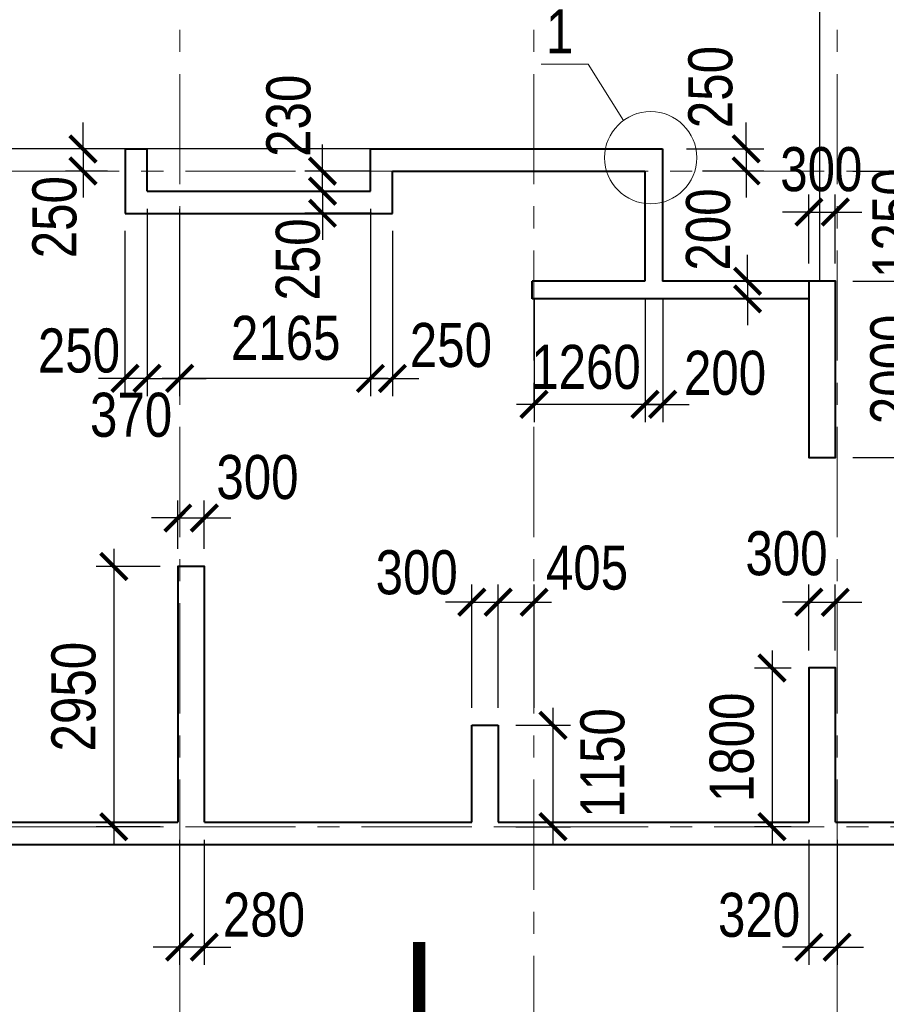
# Model space of a CAD drawing. Extents: x 26966 to 148137, y 549733 to 633733.
# Tile 3 of 29: x 56902 to 66736, y 565935 to 577099. Entities that reach past the tile are written whole.
import ezdxf
from ezdxf.enums import TextEntityAlignment as Align

# ---------------------------------------------------------------- set-up
doc = ezdxf.new("R2010")
doc.units = 0
doc.header["$LTSCALE"] = 1000
doc.header["$MEASUREMENT"] = 0
doc.linetypes.add('CENTER', pattern=[2, 1.25, -0.25, 0.25, -0.25])
for name, color, linetype, lineweight in [('СК-040-С(тены)', 12, 'Continuous', 40), ('СК-043-С-ПИЛОНЫ', 5, 'Continuous', 40), ('СК-100-О(си)', 7, 'CENTER', 15), ('СК-110-О-РАЗМЕРЫ', 7, 'Continuous', 15), ('СК-300-Р(азмеры)', 7, 'Continuous', 20), ('СК-343-Р-КОЛОННЫ', 7, 'Continuous', 13), ('СК-400-Т(екст)', 7, 'Continuous', 20), ('СК-500-С(ечения)', 5, 'Continuous', 40)]:
    doc.layers.add(name, color=color, linetype=linetype, lineweight=lineweight)
doc.styles.add('ARIAL_annotative', font='arial.ttf', dxfattribs={"width": 0.8, "height": 2.5})
doc.styles.add('RUSS', font='arial.ttf', dxfattribs={"width": 0.8})
doc.dimstyles.new('100-200', dxfattribs={"dimscale": 0, "dimtxt": 500, "dimasz": 300, "dimexe": 200, "dimexo": 200, "dimgap": 200, "dimtad": 1, "dimdec": 0, "dimzin": 0, "dimdsep": 46, "dimtxsty": 'RUSS', "dimblk": 'ARCHTICK', "dimcen": 0.096, "dimdle": 200, "dimclrd": 7, "dimclre": 7, "dimclrt": 256, "dimadec": 0, "dimazin": 0, "dimtfac": 1, "dimtdec": 0, "dimtmove": 2, "dimatfit": 3, "dimldrblk": 'OBLIQUE', "dimfxl": 1, "dimtolj": 1, "dimtzin": 0, "dimarcsym": 0})

# ---------------------------------------------------------------- blocks, each defined once
blk = doc.blocks.new('оси')
at = {"layer": 'СК-100-О(си)'}
for p, q in [((-32750.1, 18534.9), (-32750.1, -11023.5)), ((-28729.8, 18534.9), (-28729.8, -11023.5)), ((-25290.2, 18534.9), (-25290.2, -11023.5)), ((-46685.3, 7435), (4554.2, 7435)), ((-46685.3, 0), (4554.2, 0))]:
    blk.add_line(p, q, dxfattribs=at)
blk = doc.blocks.new('A$C858fb3ef')
at = {"layer": 'СК-300-Р(азмеры)'}
blk.add_blockref('оси', (0, 0), dxfattribs=at)
blk = doc.blocks.new('A$C573b34c5')
blk.add_blockref('A$C858fb3ef', (0, 0))
blk = doc.blocks.new('_ArchTick')
at = {"color": 0, "linetype": 'ByBlock', "const_width": 0.15}
blk.add_lwpolyline([(-0.5, -0.5), (0.5, 0.5)], dxfattribs=at)
blk = doc.blocks.new('*D212')
at = {"layer": 'Defpoints', "color": 0, "transparency": 16777216}
for p in [(65748, 574134), (65162, 573934), (65748, 573934)]:
    blk.add_point(p, dxfattribs=at)
at = {"layer": 'СК-343-Р-КОЛОННЫ', "color": 7, "lineweight": -2, "transparency": 16777216}
for p, q in [((65162, 574134), (65162, 574434)), ((65548, 574134), (64962, 574134)), ((65162, 574134), (65162, 573934)), ((65548, 573934), (64962, 573934)), ((65162, 573934), (65162, 573634))]:
    blk.add_line(p, q, dxfattribs=at)
at = {"layer": 'СК-343-Р-КОЛОННЫ', "color": 7, "lineweight": -2, "transparency": 16777216, "xscale": 300, "yscale": 300, "zscale": 300}
for p, rotation in [((65162, 574134), 270), ((65162, 573934), 90)]:
    blk.add_blockref('_ArchTick', p, dxfattribs=dict(at, rotation=rotation))
at = {"layer": 'СК-343-Р-КОЛОННЫ', "transparency": 16777216, "insert": (64716, 574720), "char_height": 500, "attachment_point": 5, "rotation": 90, "style": 'RUSS'}
blk.add_mtext('\\A1;200', dxfattribs=at)
blk = doc.blocks.new('_Oblique')
at = {"color": 0, "linetype": 'ByBlock', "lineweight": -2}
blk.add_line((-0.5, -0.5), (0.5, 0.5), dxfattribs=at)
blk = doc.blocks.new('*D207')
at = {"layer": 'Defpoints', "color": 0, "transparency": 16777216}
for p in [(62332, 570494), (62032, 569098), (62332, 569098)]:
    blk.add_point(p, dxfattribs=at)
at = {"layer": 'СК-343-Р-КОЛОННЫ', "color": 7, "lineweight": -2, "transparency": 16777216}
for p, q in [((62032, 569298), (62032, 570694)), ((62332, 569298), (62332, 570694)), ((62032, 570494), (61732, 570494)), ((62032, 570494), (62332, 570494)), ((62332, 570494), (62632, 570494))]:
    blk.add_line(p, q, dxfattribs=at)
at = {"layer": 'СК-343-Р-КОЛОННЫ', "color": 7, "lineweight": -2, "transparency": 16777216, "xscale": 300, "yscale": 300, "zscale": 300}
blk.add_blockref('_ArchTick', (62032, 570494), dxfattribs=at)
at = {"layer": 'СК-343-Р-КОЛОННЫ', "color": 7, "lineweight": -2, "transparency": 16777216, "xscale": 300, "yscale": 300, "zscale": 300, "rotation": 180}
blk.add_blockref('_ArchTick', (62332, 570494), dxfattribs=at)
at = {"layer": 'СК-343-Р-КОЛОННЫ', "transparency": 16777216, "insert": (61407, 570830), "char_height": 500, "attachment_point": 5, "style": 'RUSS'}
blk.add_mtext('\\A1;300', dxfattribs=at)
blk = doc.blocks.new('*D300')
at = {"layer": 'Defpoints', "color": 0, "transparency": 16777216}
for p in [(64267, 575634), (64449, 575384), (65145, 575384)]:
    blk.add_point(p, dxfattribs=at)
at = {"layer": 'СК-343-Р-КОЛОННЫ', "color": 7, "lineweight": -2, "transparency": 16777216}
for p, q in [((65145, 575634), (65145, 575934)), ((64467, 575634), (65345, 575634)), ((65145, 575634), (65145, 575384)), ((64649, 575384), (65345, 575384)), ((65145, 575384), (65145, 575084))]:
    blk.add_line(p, q, dxfattribs=at)
at = {"layer": 'СК-343-Р-КОЛОННЫ', "color": 7, "lineweight": -2, "transparency": 16777216, "xscale": 300, "yscale": 300, "zscale": 300}
for p, rotation in [((65145, 575634), 270), ((65145, 575384), 90)]:
    blk.add_blockref('_ArchTick', p, dxfattribs=dict(at, rotation=rotation))
at = {"layer": 'СК-343-Р-КОЛОННЫ', "transparency": 16777216, "insert": (64742, 576335), "char_height": 500, "attachment_point": 5, "rotation": 90, "style": 'RUSS'}
blk.add_mtext('\\A1;250', dxfattribs=at)
blk = doc.blocks.new('*D299')
at = {"layer": 'Defpoints', "color": 0, "transparency": 16777216}
for p in [(58997, 571449), (58697, 570900), (58997, 570900)]:
    blk.add_point(p, dxfattribs=at)
at = {"layer": 'СК-343-Р-КОЛОННЫ', "color": 7, "lineweight": -2, "transparency": 16777216}
for p, q in [((58697, 571100), (58697, 571649)), ((58997, 571100), (58997, 571649)), ((58697, 571449), (58397, 571449)), ((58697, 571449), (58997, 571449)), ((58997, 571449), (59297, 571449))]:
    blk.add_line(p, q, dxfattribs=at)
at = {"layer": 'СК-343-Р-КОЛОННЫ', "color": 7, "lineweight": -2, "transparency": 16777216, "xscale": 300, "yscale": 300, "zscale": 300}
blk.add_blockref('_ArchTick', (58697, 571449), dxfattribs=at)
at = {"layer": 'СК-343-Р-КОЛОННЫ', "color": 7, "lineweight": -2, "transparency": 16777216, "xscale": 300, "yscale": 300, "zscale": 300, "rotation": 180}
blk.add_blockref('_ArchTick', (58997, 571449), dxfattribs=at)
at = {"layer": 'СК-343-Р-КОЛОННЫ', "transparency": 16777216, "insert": (59600, 571910), "char_height": 500, "attachment_point": 5, "style": 'RUSS'}
blk.add_mtext('\\A1;300', dxfattribs=at)
blk = doc.blocks.new('*D292')
at = {"layer": 'Defpoints', "color": 0, "transparency": 16777216}
for p in [(60864, 575154), (60338, 574904), (61093, 574904)]:
    blk.add_point(p, dxfattribs=at)
at = {"layer": 'СК-343-Р-КОЛОННЫ', "color": 7, "lineweight": -2, "transparency": 16777216}
for p, q in [((60338, 575154), (60338, 575454)), ((60664, 575154), (60138, 575154)), ((60338, 575154), (60338, 574904)), ((60893, 574904), (60138, 574904)), ((60338, 574904), (60338, 574604))]:
    blk.add_line(p, q, dxfattribs=at)
at = {"layer": 'СК-343-Р-КОЛОННЫ', "color": 7, "lineweight": -2, "transparency": 16777216, "xscale": 300, "yscale": 300, "zscale": 300}
for p, rotation in [((60338, 575154), 270), ((60338, 574904), 90)]:
    blk.add_blockref('_ArchTick', p, dxfattribs=dict(at, rotation=rotation))
at = {"layer": 'СК-343-Р-КОЛОННЫ', "transparency": 16777216, "insert": (60061, 574380), "char_height": 500, "attachment_point": 5, "rotation": 90, "style": 'RUSS'}
blk.add_mtext('\\A1;250', dxfattribs=at)
blk = doc.blocks.new('*D284')
at = {"layer": 'Defpoints', "color": 0, "transparency": 16777216}
for p in [(58697, 570898), (57970, 567948), (58697, 567948)]:
    blk.add_point(p, dxfattribs=at)
at = {"layer": 'СК-343-Р-КОЛОННЫ', "color": 7, "lineweight": -2, "transparency": 16777216}
for p, q in [((57970, 571098), (57970, 567748)), ((58497, 570898), (57770, 570898)), ((58497, 567948), (57770, 567948))]:
    blk.add_line(p, q, dxfattribs=at)
at = {"layer": 'СК-343-Р-КОЛОННЫ', "color": 7, "lineweight": -2, "transparency": 16777216, "xscale": 300, "yscale": 300, "zscale": 300}
for p, rotation in [((57970, 570898), 90), ((57970, 567948), 270)]:
    blk.add_blockref('_ArchTick', p, dxfattribs=dict(at, rotation=rotation))
at = {"layer": 'СК-343-Р-КОЛОННЫ', "transparency": 16777216, "insert": (57515, 569423), "char_height": 500, "attachment_point": 5, "rotation": 90, "style": 'RUSS'}
blk.add_mtext('\\A1;2950', dxfattribs=at)
blk = doc.blocks.new('*D285')
at = {"layer": 'Defpoints', "color": 0, "transparency": 16777216}
for p in [(58717, 567998), (58997, 567998), (58717, 566583)]:
    blk.add_point(p, dxfattribs=at)
at = {"layer": 'СК-343-Р-КОЛОННЫ', "color": 7, "lineweight": -2, "transparency": 16777216}
for p, q in [((58717, 567798), (58717, 566383)), ((58997, 567798), (58997, 566383)), ((58717, 566583), (58417, 566583)), ((58997, 566583), (58717, 566583)), ((58997, 566583), (59297, 566583))]:
    blk.add_line(p, q, dxfattribs=at)
at = {"layer": 'СК-343-Р-КОЛОННЫ', "color": 7, "lineweight": -2, "transparency": 16777216, "xscale": 300, "yscale": 300, "zscale": 300}
blk.add_blockref('_ArchTick', (58717, 566583), dxfattribs=at)
at = {"layer": 'СК-343-Р-КОЛОННЫ', "color": 7, "lineweight": -2, "transparency": 16777216, "xscale": 300, "yscale": 300, "zscale": 300, "rotation": 180}
blk.add_blockref('_ArchTick', (58997, 566583), dxfattribs=at)
at = {"layer": 'СК-343-Р-КОЛОННЫ', "transparency": 16777216, "insert": (59674, 566949), "char_height": 500, "attachment_point": 5, "style": 'RUSS'}
blk.add_mtext('\\A1;280', dxfattribs=at)
blk = doc.blocks.new('*D286')
at = {"layer": 'Defpoints', "color": 0, "transparency": 16777216}
for p in [(62738, 570494), (62332, 569098), (62738, 569098)]:
    blk.add_point(p, dxfattribs=at)
at = {"layer": 'СК-343-Р-КОЛОННЫ', "color": 7, "lineweight": -2, "transparency": 16777216}
for p, q in [((62332, 569298), (62332, 570694)), ((62738, 569298), (62738, 570694)), ((62132, 570494), (62938, 570494))]:
    blk.add_line(p, q, dxfattribs=at)
at = {"layer": 'СК-343-Р-КОЛОННЫ', "color": 7, "lineweight": -2, "transparency": 16777216, "xscale": 300, "yscale": 300, "zscale": 300, "rotation": 180}
blk.add_blockref('_ArchTick', (62332, 570494), dxfattribs=at)
at = {"layer": 'СК-343-Р-КОЛОННЫ', "color": 7, "lineweight": -2, "transparency": 16777216, "xscale": 300, "yscale": 300, "zscale": 300}
blk.add_blockref('_ArchTick', (62738, 570494), dxfattribs=at)
at = {"layer": 'СК-343-Р-КОЛОННЫ', "transparency": 16777216, "insert": (63340, 570883), "char_height": 500, "attachment_point": 5, "style": 'RUSS'}
blk.add_mtext('\\A1;405', dxfattribs=at)
blk = doc.blocks.new('*D287')
at = {"layer": 'Defpoints', "color": 0, "transparency": 16777216}
for p in [(62332, 569098), (62332, 567948), (62953, 567948)]:
    blk.add_point(p, dxfattribs=at)
at = {"layer": 'СК-343-Р-КОЛОННЫ', "color": 7, "lineweight": -2, "transparency": 16777216}
for p, q in [((62953, 569298), (62953, 567748)), ((62532, 569098), (63153, 569098)), ((62532, 567948), (63153, 567948))]:
    blk.add_line(p, q, dxfattribs=at)
at = {"layer": 'СК-343-Р-КОЛОННЫ', "color": 7, "lineweight": -2, "transparency": 16777216, "xscale": 300, "yscale": 300, "zscale": 300}
for p, rotation in [((62953, 569098), 90), ((62953, 567948), 270)]:
    blk.add_blockref('_ArchTick', p, dxfattribs=dict(at, rotation=rotation))
at = {"layer": 'СК-343-Р-КОЛОННЫ', "transparency": 16777216, "insert": (63517, 568671), "char_height": 500, "attachment_point": 5, "rotation": 90, "style": 'RUSS'}
blk.add_mtext('\\A1;1150', dxfattribs=at)
blk = doc.blocks.new('*D288')
at = {"layer": 'Defpoints', "color": 0, "transparency": 16777216}
for p in [(66157, 570494), (65857, 569748), (66157, 569748)]:
    blk.add_point(p, dxfattribs=at)
at = {"layer": 'СК-343-Р-КОЛОННЫ', "color": 7, "lineweight": -2, "transparency": 16777216}
for p, q in [((65857, 569948), (65857, 570694)), ((66157, 569948), (66157, 570694)), ((65857, 570494), (65557, 570494)), ((65857, 570494), (66157, 570494)), ((66157, 570494), (66457, 570494))]:
    blk.add_line(p, q, dxfattribs=at)
at = {"layer": 'СК-343-Р-КОЛОННЫ', "color": 7, "lineweight": -2, "transparency": 16777216, "xscale": 300, "yscale": 300, "zscale": 300}
blk.add_blockref('_ArchTick', (65857, 570494), dxfattribs=at)
at = {"layer": 'СК-343-Р-КОЛОННЫ', "color": 7, "lineweight": -2, "transparency": 16777216, "xscale": 300, "yscale": 300, "zscale": 300, "rotation": 180}
blk.add_blockref('_ArchTick', (66157, 570494), dxfattribs=at)
at = {"layer": 'СК-343-Р-КОЛОННЫ', "transparency": 16777216, "insert": (65603, 571046), "char_height": 500, "attachment_point": 5, "style": 'RUSS'}
blk.add_mtext('\\A1;300', dxfattribs=at)
blk = doc.blocks.new('*D289')
at = {"layer": 'Defpoints', "color": 0, "transparency": 16777216}
for p in [(65857, 567998), (66177, 567998), (66177, 566583)]:
    blk.add_point(p, dxfattribs=at)
at = {"layer": 'СК-343-Р-КОЛОННЫ', "color": 7, "lineweight": -2, "transparency": 16777216}
for p, q in [((65857, 567798), (65857, 566383)), ((66177, 567798), (66177, 566383)), ((65857, 566583), (65557, 566583)), ((65857, 566583), (66177, 566583)), ((66177, 566583), (66477, 566583))]:
    blk.add_line(p, q, dxfattribs=at)
at = {"layer": 'СК-343-Р-КОЛОННЫ', "color": 7, "lineweight": -2, "transparency": 16777216, "xscale": 300, "yscale": 300, "zscale": 300}
blk.add_blockref('_ArchTick', (65857, 566583), dxfattribs=at)
at = {"layer": 'СК-343-Р-КОЛОННЫ', "color": 7, "lineweight": -2, "transparency": 16777216, "xscale": 300, "yscale": 300, "zscale": 300, "rotation": 180}
blk.add_blockref('_ArchTick', (66177, 566583), dxfattribs=at)
at = {"layer": 'СК-343-Р-КОЛОННЫ', "transparency": 16777216, "insert": (65292, 566946), "char_height": 500, "attachment_point": 5, "style": 'RUSS'}
blk.add_mtext('\\A1;320', dxfattribs=at)
blk = doc.blocks.new('*D290')
at = {"layer": 'Defpoints', "color": 0, "transparency": 16777216}
for p in [(65857, 569748), (65439, 567948), (65857, 567948)]:
    blk.add_point(p, dxfattribs=at)
at = {"layer": 'СК-343-Р-КОЛОННЫ', "color": 7, "lineweight": -2, "transparency": 16777216}
for p, q in [((65439, 569948), (65439, 567748)), ((65657, 569748), (65239, 569748)), ((65657, 567948), (65239, 567948))]:
    blk.add_line(p, q, dxfattribs=at)
at = {"layer": 'СК-343-Р-КОЛОННЫ', "color": 7, "lineweight": -2, "transparency": 16777216, "xscale": 300, "yscale": 300, "zscale": 300}
for p, rotation in [((65439, 569748), 90), ((65439, 567948), 270)]:
    blk.add_blockref('_ArchTick', p, dxfattribs=dict(at, rotation=rotation))
at = {"layer": 'СК-343-Р-КОЛОННЫ', "transparency": 16777216, "insert": (64984, 568848), "char_height": 500, "attachment_point": 5, "rotation": 90, "style": 'RUSS'}
blk.add_mtext('\\A1;1800', dxfattribs=at)
blk = doc.blocks.new('*D238')
at = {"layer": 'Defpoints', "color": 0, "transparency": 16777216}
for p in [(66157, 574918), (65857, 574134), (66157, 574134)]:
    blk.add_point(p, dxfattribs=at)
at = {"layer": 'СК-343-Р-КОЛОННЫ', "color": 7, "lineweight": -2, "transparency": 16777216}
for p, q in [((65857, 574334), (65857, 575118)), ((66157, 574334), (66157, 575118)), ((65857, 574918), (65557, 574918)), ((65857, 574918), (66157, 574918)), ((66157, 574918), (66457, 574918))]:
    blk.add_line(p, q, dxfattribs=at)
at = {"layer": 'СК-343-Р-КОЛОННЫ', "color": 7, "lineweight": -2, "transparency": 16777216, "xscale": 300, "yscale": 300, "zscale": 300}
blk.add_blockref('_ArchTick', (65857, 574918), dxfattribs=at)
at = {"layer": 'СК-343-Р-КОЛОННЫ', "color": 7, "lineweight": -2, "transparency": 16777216, "xscale": 300, "yscale": 300, "zscale": 300, "rotation": 180}
blk.add_blockref('_ArchTick', (66157, 574918), dxfattribs=at)
at = {"layer": 'СК-343-Р-КОЛОННЫ', "transparency": 16777216, "insert": (65998, 575401), "char_height": 500, "attachment_point": 5, "style": 'RUSS'}
blk.add_mtext('\\A1;300', dxfattribs=at)
blk = doc.blocks.new('*D239')
at = {"layer": 'Defpoints', "color": 0, "transparency": 16777216}
for p in [(66157, 574134), (66157, 572134), (67262, 572134)]:
    blk.add_point(p, dxfattribs=at)
at = {"layer": 'СК-343-Р-КОЛОННЫ', "color": 7, "lineweight": -2, "transparency": 16777216}
for p, q in [((67262, 574334), (67262, 571934)), ((66357, 574134), (67462, 574134)), ((66357, 572134), (67462, 572134))]:
    blk.add_line(p, q, dxfattribs=at)
at = {"layer": 'СК-343-Р-КОЛОННЫ', "color": 7, "lineweight": -2, "transparency": 16777216, "xscale": 300, "yscale": 300, "zscale": 300}
for p, rotation in [((67262, 574134), 90), ((67262, 572134), 270)]:
    blk.add_blockref('_ArchTick', p, dxfattribs=dict(at, rotation=rotation))
at = {"layer": 'СК-343-Р-КОЛОННЫ', "transparency": 16777216, "insert": (66807, 573134), "char_height": 500, "attachment_point": 5, "rotation": 90, "style": 'RUSS'}
blk.add_mtext('\\A1;2000', dxfattribs=at)
blk = doc.blocks.new('*D240')
at = {"layer": 'Defpoints', "color": 0, "transparency": 16777216}
for p in [(66157, 575383), (67262, 575383), (66157, 574134)]:
    blk.add_point(p, dxfattribs=at)
at = {"layer": 'СК-343-Р-КОЛОННЫ', "color": 7, "lineweight": -2, "transparency": 16777216}
for p, q in [((67262, 573934), (67262, 575583)), ((66357, 575383), (67462, 575383)), ((66357, 574134), (67462, 574134))]:
    blk.add_line(p, q, dxfattribs=at)
at = {"layer": 'СК-343-Р-КОЛОННЫ', "color": 7, "lineweight": -2, "transparency": 16777216, "xscale": 300, "yscale": 300, "zscale": 300}
for p, rotation in [((67262, 575383), 90), ((67262, 574134), 270)]:
    blk.add_blockref('_ArchTick', p, dxfattribs=dict(at, rotation=rotation))
at = {"layer": 'СК-343-Р-КОЛОННЫ', "transparency": 16777216, "insert": (66829, 574792), "char_height": 500, "attachment_point": 5, "rotation": 90, "style": 'RUSS'}
blk.add_mtext('\\A1;1250', dxfattribs=at)
blk = doc.blocks.new('*D241')
at = {"layer": 'Defpoints', "color": 0, "transparency": 16777216}
for p in [(62738, 574133), (63998, 574133), (62738, 572737)]:
    blk.add_point(p, dxfattribs=at)
at = {"layer": 'СК-343-Р-КОЛОННЫ', "color": 7, "lineweight": -2, "transparency": 16777216}
for p, q in [((62738, 573933), (62738, 572537)), ((63998, 573933), (63998, 572537)), ((64198, 572737), (62538, 572737))]:
    blk.add_line(p, q, dxfattribs=at)
at = {"layer": 'СК-343-Р-КОЛОННЫ', "color": 7, "lineweight": -2, "transparency": 16777216, "xscale": 300, "yscale": 300, "zscale": 300, "rotation": 180}
blk.add_blockref('_ArchTick', (62738, 572737), dxfattribs=at)
at = {"layer": 'СК-343-Р-КОЛОННЫ', "color": 7, "lineweight": -2, "transparency": 16777216, "xscale": 300, "yscale": 300, "zscale": 300}
blk.add_blockref('_ArchTick', (63998, 572737), dxfattribs=at)
at = {"layer": 'СК-343-Р-КОЛОННЫ', "transparency": 16777216, "insert": (63328, 573159), "char_height": 500, "attachment_point": 5, "style": 'RUSS'}
blk.add_mtext('\\A1;1260', dxfattribs=at)
blk = doc.blocks.new('*D242')
at = {"layer": 'Defpoints', "color": 0, "transparency": 16777216}
for p in [(63998, 574133), (64198, 574133), (64198, 572737)]:
    blk.add_point(p, dxfattribs=at)
at = {"layer": 'СК-343-Р-КОЛОННЫ', "color": 7, "lineweight": -2, "transparency": 16777216}
for p, q in [((63998, 573933), (63998, 572537)), ((64198, 573933), (64198, 572537)), ((63998, 572737), (63698, 572737)), ((63998, 572737), (64198, 572737)), ((64198, 572737), (64498, 572737))]:
    blk.add_line(p, q, dxfattribs=at)
at = {"layer": 'СК-343-Р-КОЛОННЫ', "color": 7, "lineweight": -2, "transparency": 16777216, "xscale": 300, "yscale": 300, "zscale": 300}
blk.add_blockref('_ArchTick', (63998, 572737), dxfattribs=at)
at = {"layer": 'СК-343-Р-КОЛОННЫ', "color": 7, "lineweight": -2, "transparency": 16777216, "xscale": 300, "yscale": 300, "zscale": 300, "rotation": 180}
blk.add_blockref('_ArchTick', (64198, 572737), dxfattribs=at)
at = {"layer": 'СК-343-Р-КОЛОННЫ', "transparency": 16777216, "insert": (64906, 573092), "char_height": 500, "attachment_point": 5, "style": 'RUSS'}
blk.add_mtext('\\A1;200', dxfattribs=at)
blk = doc.blocks.new('*D231')
at = {"layer": 'Defpoints', "color": 0, "transparency": 16777216}
for p in [(58717, 575154), (60882, 575154), (58717, 573032)]:
    blk.add_point(p, dxfattribs=at)
at = {"layer": 'СК-343-Р-КОЛОННЫ', "color": 7, "lineweight": -2, "transparency": 16777216}
for p, q in [((58717, 574954), (58717, 572832)), ((60882, 574954), (60882, 572832)), ((61082, 573032), (58517, 573032))]:
    blk.add_line(p, q, dxfattribs=at)
at = {"layer": 'СК-343-Р-КОЛОННЫ', "color": 7, "lineweight": -2, "transparency": 16777216, "xscale": 300, "yscale": 300, "zscale": 300, "rotation": 180}
blk.add_blockref('_ArchTick', (58717, 573032), dxfattribs=at)
at = {"layer": 'СК-343-Р-КОЛОННЫ', "color": 7, "lineweight": -2, "transparency": 16777216, "xscale": 300, "yscale": 300, "zscale": 300}
blk.add_blockref('_ArchTick', (60882, 573032), dxfattribs=at)
at = {"layer": 'СК-343-Р-КОЛОННЫ', "transparency": 16777216, "insert": (59921, 573488), "char_height": 500, "attachment_point": 5, "style": 'RUSS'}
blk.add_mtext('\\A1;2165', dxfattribs=at)
blk = doc.blocks.new('*D232')
at = {"layer": 'Defpoints', "color": 0, "transparency": 16777216}
for p in [(60882, 575154), (61132, 574904), (61132, 573032)]:
    blk.add_point(p, dxfattribs=at)
at = {"layer": 'СК-343-Р-КОЛОННЫ', "color": 7, "lineweight": -2, "transparency": 16777216}
for p, q in [((60882, 574954), (60882, 572832)), ((61132, 574704), (61132, 572832)), ((60882, 573032), (60582, 573032)), ((60882, 573032), (61132, 573032)), ((61132, 573032), (61432, 573032))]:
    blk.add_line(p, q, dxfattribs=at)
at = {"layer": 'СК-343-Р-КОЛОННЫ', "color": 7, "lineweight": -2, "transparency": 16777216, "xscale": 300, "yscale": 300, "zscale": 300}
blk.add_blockref('_ArchTick', (60882, 573032), dxfattribs=at)
at = {"layer": 'СК-343-Р-КОЛОННЫ', "color": 7, "lineweight": -2, "transparency": 16777216, "xscale": 300, "yscale": 300, "zscale": 300, "rotation": 180}
blk.add_blockref('_ArchTick', (61132, 573032), dxfattribs=at)
at = {"layer": 'СК-343-Р-КОЛОННЫ', "transparency": 16777216, "insert": (61795, 573407), "char_height": 500, "attachment_point": 5, "style": 'RUSS'}
blk.add_mtext('\\A1;250', dxfattribs=at)
blk = doc.blocks.new('*D233')
at = {"layer": 'Defpoints', "color": 0, "transparency": 16777216}
for p in [(58347, 575154), (58717, 575154), (58717, 573032)]:
    blk.add_point(p, dxfattribs=at)
at = {"layer": 'СК-343-Р-КОЛОННЫ', "color": 7, "lineweight": -2, "transparency": 16777216}
for p, q in [((58347, 574954), (58347, 572832)), ((58717, 574954), (58717, 572832)), ((58347, 573032), (58047, 573032)), ((58347, 573032), (58717, 573032)), ((58717, 573032), (59017, 573032))]:
    blk.add_line(p, q, dxfattribs=at)
at = {"layer": 'СК-343-Р-КОЛОННЫ', "color": 7, "lineweight": -2, "transparency": 16777216, "xscale": 300, "yscale": 300, "zscale": 300}
blk.add_blockref('_ArchTick', (58347, 573032), dxfattribs=at)
at = {"layer": 'СК-343-Р-КОЛОННЫ', "color": 7, "lineweight": -2, "transparency": 16777216, "xscale": 300, "yscale": 300, "zscale": 300, "rotation": 180}
blk.add_blockref('_ArchTick', (58717, 573032), dxfattribs=at)
at = {"layer": 'СК-343-Р-КОЛОННЫ', "transparency": 16777216, "insert": (58166, 572616), "char_height": 500, "attachment_point": 5, "style": 'RUSS'}
blk.add_mtext('\\A1;370', dxfattribs=at)
blk = doc.blocks.new('*D234')
at = {"layer": 'Defpoints', "color": 0, "transparency": 16777216}
for p in [(58347, 575154), (58097, 574904), (58097, 573032)]:
    blk.add_point(p, dxfattribs=at)
at = {"layer": 'СК-343-Р-КОЛОННЫ', "color": 7, "lineweight": -2, "transparency": 16777216}
for p, q in [((58347, 574954), (58347, 572832)), ((58097, 574704), (58097, 572832)), ((58097, 573032), (57797, 573032)), ((58347, 573032), (58097, 573032)), ((58347, 573032), (58647, 573032))]:
    blk.add_line(p, q, dxfattribs=at)
at = {"layer": 'СК-343-Р-КОЛОННЫ', "color": 7, "lineweight": -2, "transparency": 16777216, "xscale": 300, "yscale": 300, "zscale": 300}
blk.add_blockref('_ArchTick', (58097, 573032), dxfattribs=at)
at = {"layer": 'СК-343-Р-КОЛОННЫ', "color": 7, "lineweight": -2, "transparency": 16777216, "xscale": 300, "yscale": 300, "zscale": 300, "rotation": 180}
blk.add_blockref('_ArchTick', (58347, 573032), dxfattribs=at)
at = {"layer": 'СК-343-Р-КОЛОННЫ', "transparency": 16777216, "insert": (57575, 573345), "char_height": 500, "attachment_point": 5, "style": 'RUSS'}
blk.add_mtext('\\A1;250', dxfattribs=at)
blk = doc.blocks.new('*D230')
at = {"layer": 'Defpoints', "color": 0, "transparency": 16777216}
for p in [(60338, 575383), (61072, 575383), (60842, 575154)]:
    blk.add_point(p, dxfattribs=at)
at = {"layer": 'СК-343-Р-КОЛОННЫ', "color": 7, "lineweight": -2, "transparency": 16777216}
for p, q in [((60338, 575383), (60338, 575683)), ((60872, 575383), (60138, 575383)), ((60338, 575154), (60338, 575383)), ((60642, 575154), (60138, 575154)), ((60338, 575154), (60338, 574854))]:
    blk.add_line(p, q, dxfattribs=at)
at = {"layer": 'СК-343-Р-КОЛОННЫ', "color": 7, "lineweight": -2, "transparency": 16777216, "xscale": 300, "yscale": 300, "zscale": 300}
for p, rotation in [((60338, 575383), 270), ((60338, 575154), 90)]:
    blk.add_blockref('_ArchTick', p, dxfattribs=dict(at, rotation=rotation))
at = {"layer": 'СК-343-Р-КОЛОННЫ', "transparency": 16777216, "insert": (59954, 576010), "char_height": 500, "attachment_point": 5, "rotation": 90, "style": 'RUSS'}
blk.add_mtext('\\A1;230', dxfattribs=at)
blk = doc.blocks.new('*D245')
at = {"layer": 'Defpoints', "color": 0, "transparency": 16777216}
for p in [(58097, 575634), (57621, 575383), (58097, 575383)]:
    blk.add_point(p, dxfattribs=at)
at = {"layer": 'СК-343-Р-КОЛОННЫ', "color": 7, "lineweight": -2, "transparency": 16777216}
for p, q in [((57621, 575634), (57621, 575934)), ((57897, 575634), (57421, 575634)), ((57621, 575634), (57621, 575383)), ((57897, 575383), (57421, 575383)), ((57621, 575383), (57621, 575083))]:
    blk.add_line(p, q, dxfattribs=at)
at = {"layer": 'СК-343-Р-КОЛОННЫ', "color": 7, "lineweight": -2, "transparency": 16777216, "xscale": 300, "yscale": 300, "zscale": 300}
for p, rotation in [((57621, 575634), 270), ((57621, 575383), 90)]:
    blk.add_blockref('_ArchTick', p, dxfattribs=dict(at, rotation=rotation))
at = {"layer": 'СК-343-Р-КОЛОННЫ', "transparency": 16777216, "insert": (57299, 574860), "char_height": 500, "attachment_point": 5, "rotation": 90, "style": 'RUSS'}
blk.add_mtext('\\A1;250', dxfattribs=at)
blk = doc.blocks.new('Сечение')
at = {"layer": 'СК-500-С(ечения)', "linetype": 'Continuous', "lineweight": 15, "ltscale": 100}
blk.add_line((-200, -35), (-200, -735), dxfattribs=at)
at = {"layer": 'СК-500-С(ечения)', "linetype": 'Continuous', "ltscale": 100, "const_width": 70}
blk.add_lwpolyline([(-400, 0), (400, 0)], dxfattribs=at)
at = {"layer": 'СК-500-С(ечения)', "linetype": 'Continuous', "ltscale": 100}
blk.add_solid([(-200, -35), (-250.3, -335.5), (-149.7, -335.5)], dxfattribs=at)
blk = doc.blocks.new('*U319')
at = {"layer": 'СК-400-Т(екст)', "ltscale": 100, "xscale": -0.01, "yscale": 0.01, "zscale": 0.01, "rotation": 89.99999999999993}
blk.add_blockref('Сечение', (0, -4), dxfattribs=at)
at = {"layer": 'СК-500-С(ечения)', "color": 0, "ltscale": 100, "style": 'ARIAL_annotative', "width": 0.8}
blk.add_attdef('НОМЕР_СЕЧЕНИЯ_1_1(НОМЕР_ЛИСТА)', text='', height=2.5, rotation=180, dxfattribs=at).set_placement((6.74, -1.226), align=Align.RIGHT)
blk.add_attdef('НОМЕР_СЕЧЕНИЯ_2_1(НОМЕР_ЛИСТА)', text='', height=2.5, rotation=180, dxfattribs=at).set_placement((6.74, -109.04), align=Align.BOTTOM_LEFT)
blk = doc.blocks.new('A$Cc2edbf5f-тех')
at = {"layer": 'СК-040-С(тены)'}
for p, q in [((10550, 7685), (10550, 6955)), ((10550, 7685), (10800, 7685)), ((10800, 7205), (10800, 7685)), ((13335, 7205), (13335, 7685)), ((13335, 7685), (16650, 7685)), ((16650, 7685), (16650, 6185)), ((13585, 6955), (13585, 7435)), ((13585, 7435), (16450, 7435)), ((16450, 7435), (16450, 6185)), ((10800, 7205), (13335, 7205)), ((10550, 6955), (13585, 6955)), ((15170, 5985), (15170, 6185)), ((16450, 6185), (15170, 6185)), ((18310, 6185), (16650, 6185)), ((18310, 5985), (15170, 5985)), ((8005, 50), (11150, 50)), ((11450, 50), (14485, 50)), ((14785, 50), (18310, 50)), ((18610, 50), (22020, 50)), ((-49, -200), (44120, -200))]:
    blk.add_line(p, q, dxfattribs=at)
at = {"layer": 'СК-043-С-ПИЛОНЫ', "color": 1}
for p, q in [((14485, 50), (14485, 1150)), ((14485, 1150), (14785, 1150)), ((14785, 1150), (14785, 50))]:
    blk.add_line(p, q, dxfattribs=at)
at = {"layer": 'СК-043-С-ПИЛОНЫ'}
blk.add_lwpolyline([(18310, 6185), (18310, 4186), (18610, 4186), (18610, 6185)], close=True, dxfattribs=at)
for points in [[(11450, 50), (11450, 2950), (11150, 2950), (11150, 50)], [(18610, 50), (18610, 1800), (18310, 1800), (18310, 50)]]:
    blk.add_lwpolyline(points, dxfattribs=at)
blk = doc.blocks.new('A$C24f80df3')
at = {"layer": 'СК-040-С(тены)', "color": 3, "lineweight": 25}
blk.add_lwpolyline([(-1, 7685), (-1, -200), (44168, -200), (44168, 5491), (41149, 5491), (41149, 7685), (29438, 7685), (29438, 10290), (26147, 10290), (26147, 11866), (26147, 12520), (22068, 12520), (22068, 9790), (18477, 9790), (18477, 6185), (16698, 6185), (16698, 7685), (-1, 7685)], dxfattribs=at)

msp = doc.modelspace()

# ---------------------------------------------------------------- linework, layer by layer
at = {"layer": 'СК-110-О-РАЗМЕРЫ'}
msp.add_line((63353, 576596.2), (62819.9, 576596.2), dxfattribs=at)
msp.add_circle((64061.8, 575534.5), 523.3, dxfattribs=at)
at = {"layer": 'СК-343-Р-КОЛОННЫ'}
msp.add_line((63353, 576596.2), (63754, 575957.8), dxfattribs=at)

# ---------------------------------------------------------------- block references
at = {"layer": 'СК-300-Р(азмеры)'}
msp.add_blockref('A$C573b34c5', (91467.5, 567948.3), dxfattribs=at)
at = {"layer": 'СК-343-Р-КОЛОННЫ'}
msp.add_blockref('A$Cc2edbf5f-тех', (47547.3, 567948.3), dxfattribs=at)
at = {"layer": 'СК-343-Р-КОЛОННЫ', "lineweight": 40}
msp.add_blockref('A$C24f80df3', (47499.8, 567948.4), dxfattribs=at)
at = {"layer": 'СК-500-С(ечения)', "xscale": -200, "yscale": 200, "zscale": 200, "rotation": 180}
msp.add_blockref('*U319', (61433.2, 565039.9), dxfattribs=at)

# ---------------------------------------------------------------- texts
at = {"layer": 'СК-400-Т(екст)', "style": 'RUSS', "width": 0.8}
msp.add_text('1', height=500, dxfattribs=at).set_placement((62874.8, 576716.9))

# ---------------------------------------------------------------- dimensions: what is measured, and where the dimension line sits
at = {"layer": 'СК-343-Р-КОЛОННЫ'}
for base, p1, p2, picture, middle in [((65144.7, 575383.5), (64267.3, 575633.5), (64449.3, 575383.5), '*D300', (64742.3, 576335.1)), ((60337.7, 575383.3), (60842.3, 575153.5), (61071.9, 575383.3), '*D230', (59954.1, 576010.1)), ((57620.5, 575383.3), (58097.3, 575633.5), (58097.3, 575383.3), '*D245', (57299.3, 574860.1)), ((67262.2, 575383.3), (66157.3, 574133.5), (66157.3, 575383.3), '*D240', (66829, 574791.9)), ((60337.7, 574903.5), (60863.9, 575153.5), (61093.5, 574903.5), '*D292', (60060.8, 574380)), ((65162, 573933.5), (65748, 574133.5), (65748, 573933.5), '*D212', (64716.5, 574719.8)), ((62952.6, 567948.3), (62332.4, 569098.4), (62332.4, 567948.3), '*D287', (63517.5, 568670.7))]:
    dim = msp.add_linear_dim(base=base, p1=p1, p2=p2, angle=90, dimstyle='100-200', override={"dimscale": 1}, dxfattribs=at)
    dim.commit()
    dim.dimension.update_dxf_attribs({"geometry": picture, "text_midpoint": middle, "dimtype": 160})
for base, p1, p2, picture, middle in [((66157.3, 574918.2), (65857.3, 574133.5), (66157.3, 574133.5), '*D238', (65998, 575400.5)), ((58097.3, 573031.5), (58347.3, 575153.5), (58097.3, 574903.5), '*D234', (57574.6, 573345)), ((58717.4, 573031.5), (58347.3, 575153.5), (58717.4, 575153.5), '*D233', (58165.9, 572616.1)), ((58717.4, 573031.5), (60882.3, 575153.5), (58717.4, 575153.5), '*D231', (59920.9, 573487.7)), ((61132.3, 573031.5), (60882.3, 575153.5), (61132.3, 574903.5), '*D232', (61794.6, 573407.5)), ((62737.7, 572737.2), (63997.7, 574133.5), (62737.7, 574133.5), '*D241', (63328.3, 573159)), ((64197.7, 572737.2), (63997.7, 574133.5), (64197.7, 574133.5), '*D242', (64906.1, 573092.4)), ((58997.3, 571449.2), (58697.3, 570900.1), (58997.3, 570900.1), '*D299', (59599.6, 571909.8)), ((66157.3, 570493.7), (65857.3, 569748.4), (66157.3, 569748.4), '*D288', (65602.7, 571046.3)), ((62737.7, 570493.7), (62332.4, 569098.4), (62737.7, 569098.4), '*D286', (63340.2, 570883)), ((62332.4, 570493.7), (62032.4, 569098.4), (62332.4, 569098.4), '*D207', (61406.8, 570829.7)), ((58717.4, 566582.9), (58997.3, 567997.9), (58717.4, 567997.9), '*D285', (59674.5, 566949.4)), ((66177.3, 566582.9), (65857.3, 567998.1), (66177.3, 567998.1), '*D289', (65292.4, 566945.7))]:
    dim = msp.add_linear_dim(base=base, p1=p1, p2=p2, dimstyle='100-200', override={"dimscale": 1}, dxfattribs=at)
    dim.commit()
    dim.dimension.update_dxf_attribs({"geometry": picture, "text_midpoint": middle, "dimtype": 160})
for base, p1, p2, picture, middle in [((67262.2, 572133.8), (66157.3, 574133.5), (66157.3, 572133.8), '*D239', (66806.9, 573133.6)), ((57969.8, 567948.3), (58697.3, 570898.4), (58697.3, 567948.3), '*D284', (57514.5, 569423.4)), ((65438.8, 567948.3), (65857.3, 569748.4), (65857.3, 567948.3), '*D290', (64983.5, 568848.3))]:
    dim = msp.add_linear_dim(base=base, p1=p1, p2=p2, angle=90, dimstyle='100-200', override={"dimscale": 1}, dxfattribs=at)
    dim.commit()
    dim.dimension.update_dxf_attribs({"geometry": picture, "text_midpoint": middle})

doc.saveas('drawing.dxf')
